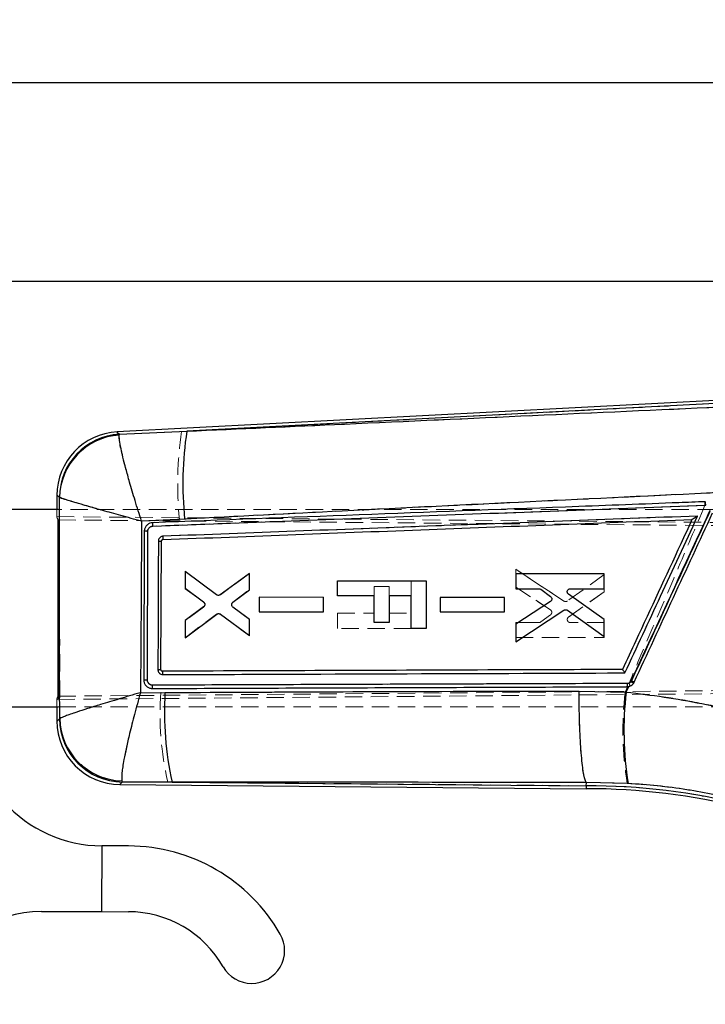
# Model space of a CAD drawing. Header units: millimetres. Extents: x 29 to 408, y 23 to 284.
# Tile 6 of 20: x 159 to 209, y 202 to 274. Entities that reach past the tile are written whole.
import ezdxf

# ---------------------------------------------------------------- set-up
doc = ezdxf.new("R2010")
doc.units = ezdxf.units.MM
doc.linetypes.add('HIDDEN', pattern=[1.905, 1.27, -0.635])
doc.layers.add('FORMATO', color=179, linetype='Continuous')
doc.styles.add('SLDTEXTSTYLE0', font='TXT', dxfattribs={"width": 0.75})
doc.dimstyles.new('SLDDIMSTYLE0', dxfattribs={"dimtxt": 3.5, "dimasz": 3.302, "dimexe": 0, "dimexo": 0.0625, "dimgap": 0.875, "dimtad": 1, "dimdec": 0, "dimlfac": 1.25, "dimrnd": 1e-09, "dimzin": 12, "dimdsep": 46, "dimtxsty": 'SLDTEXTSTYLE0', "dimsah": 1, "dimcen": 0.09, "dimadec": 0, "dimazin": 3, "dimtfac": 1, "dimtdec": 0, "dimtofl": 0, "dimtmove": 0, "dimatfit": 3, "dimfxl": 0, "dimfrac": 2, "dimtolj": 1, "dimtzin": 12, "dimarcsym": 0})
doc.dimstyles.new('SLDDIMSTYLE1', dxfattribs={"dimtxt": 3.5, "dimasz": 3.302, "dimexe": 0, "dimexo": 0.0625, "dimgap": 0.875, "dimtad": 1, "dimdec": 1, "dimlfac": 1.25, "dimrnd": 1e-09, "dimzin": 12, "dimdsep": 46, "dimtxsty": 'SLDTEXTSTYLE0', "dimsah": 1, "dimcen": 0.09, "dimadec": 0, "dimazin": 3, "dimtfac": 1, "dimtdec": 1, "dimtofl": 0, "dimtmove": 0, "dimatfit": 3, "dimfxl": 0, "dimfrac": 2, "dimtolj": 1, "dimtzin": 12, "dimarcsym": 0})

# ---------------------------------------------------------------- blocks, each defined once
blk = doc.blocks.new('_D')
at = {"layer": 'FORMATO'}
for p, q in [((47.044, 233.359), (47.044, 270.038)), ((242.805, 230.924), (242.804, 270.041)), ((47.044, 269.038), (242.804, 269.041))]:
    blk.add_line(p, q, dxfattribs=at)
for points in [[(47.044, 269.038), (50.346, 268.53), (50.346, 269.546)], [(242.804, 269.041), (239.502, 269.549), (239.502, 268.533)]]:
    blk.add_solid(points, dxfattribs=at)
at = {"layer": 'FORMATO', "insert": (127.23, 273.551), "char_height": 3.5, "attachment_point": 1, "rotation": 0.0009, "style": 'SLDTEXTSTYLE0'}
blk.add_mtext('245', dxfattribs=at)
blk = doc.blocks.new('_D_4')
at = {"layer": 'FORMATO'}
for p, q in [((104.044, 254.52), (254.074, 254.52)), ((253.074, 254.52), (253.074, 159.567)), ((95.244, 159.567), (254.074, 159.567))]:
    blk.add_line(p, q, dxfattribs=at)
for points in [[(253.074, 254.52), (252.566, 251.218), (253.582, 251.218)], [(253.074, 159.567), (253.582, 162.869), (252.566, 162.869)]]:
    blk.add_solid(points, dxfattribs=at)
at = {"layer": 'FORMATO', "insert": (248.562, 188.995), "char_height": 3.5, "attachment_point": 1, "rotation": 90, "style": 'SLDTEXTSTYLE0'}
blk.add_mtext('118,7', dxfattribs=at)

msp = doc.modelspace()

# ---------------------------------------------------------------- linework, layer by layer
at = {"color": 7, "linetype": 'Continuous', "lineweight": 25}
for p, q in [((212.6532, 245.945188), (166.529779, 243.531134)), ((212.662641, 245.728471), (171.617017, 243.580188)), ((166.697393, 243.358057), (166.685621, 243.305909)), ((166.697393, 243.358057), (171.617017, 243.580188)), ((162.143294, 238.909379), (162.143223, 237.875978)), ((162.336357, 238.736678), (162.324883, 238.751026)), ((162.243767, 237.87597), (123.883763, 237.878603)), ((171.459852, 237.171147), (168.317847, 237.008976)), ((208.464597, 237.139093), (208.463715, 237.13906)), ((162.243382, 224.244349), (162.244267, 237.10752)), ((168.737577, 225.432115), (168.775259, 236.27376)), ((169.733141, 226.173625), (169.768105, 235.562823)), ((169.873146, 235.672194), (169.872759, 235.672179)), ((173.777483, 231.644683), (171.486656, 233.353153)), ((171.486656, 233.353153), (171.486674, 232.124285)), ((176.181577, 233.208356), (174.039904, 231.643381)), ((176.181601, 232.002453), (176.181577, 233.208356)), ((202.062218, 233.181498), (195.606027, 233.182568)), ((195.606027, 233.182568), (195.606051, 232.083825)), ((202.062259, 232.082838), (202.062218, 233.181498)), ((171.486674, 232.124285), (172.842644, 231.12602)), ((182.606093, 231.570419), (182.606165, 232.669162)), ((182.606165, 232.669162), (189.062415, 232.668719)), ((189.062415, 232.668719), (189.062176, 229.194266)), ((174.979309, 231.103974), (176.181601, 232.002453)), ((181.581591, 231.457012), (176.886694, 231.457754)), ((176.886694, 231.457754), (176.886712, 230.407248)), ((181.581615, 230.40658), (181.581591, 231.457012)), ((185.292224, 231.570234), (182.606093, 231.570419)), ((185.292087, 229.614963), (185.292224, 231.570234)), ((186.366676, 231.570161), (186.366538, 229.61489)), ((187.974207, 231.570051), (186.366676, 231.570161)), ((187.974046, 229.194341), (187.974207, 231.570051)), ((194.781576, 231.456099), (190.086738, 231.456856)), ((190.086738, 231.456856), (190.086756, 230.406358)), ((194.781606, 230.405668), (194.781576, 231.456099)), ((195.606051, 232.083825), (197.29803, 232.083572)), ((197.42773, 232.041294), (198.143886, 231.518971)), ((202.062331, 229.842029), (199.454789, 231.680978)), ((199.582635, 232.083224), (202.062259, 232.082838)), ((172.842024, 230.767966), (171.486704, 229.777679)), ((176.181648, 229.849527), (174.978344, 230.749107)), ((198.13392, 231.153384), (195.606099, 229.504671)), ((171.486722, 228.50026), (173.802112, 230.226216)), ((174.064509, 230.227076), (176.181672, 228.668385)), ((176.886712, 230.407248), (181.581615, 230.40658)), ((190.086756, 230.406358), (194.781606, 230.405668)), ((195.606123, 228.200147), (199.119959, 230.519796)), ((199.369935, 230.515069), (202.062373, 228.588236)), ((171.486704, 229.777679), (171.486722, 228.50026)), ((176.181672, 228.668385), (176.181648, 229.849527)), ((186.366538, 229.61489), (185.292087, 229.614963)), ((195.606099, 229.504671), (195.606123, 228.200147)), ((202.062373, 228.588236), (202.062331, 229.842029)), ((189.062176, 229.194266), (187.974046, 229.194341)), ((169.843636, 226.064051), (169.827465, 226.065223)), ((203.65995, 224.546049), (203.845338, 224.947447)), ((203.728161, 224.934802), (203.845338, 224.947447)), ((204.041515, 225.358602), (204.010956, 225.306043)), ((168.238996, 224.497157), (170.024018, 224.508558)), ((169.071643, 224.804244), (169.103931, 224.803498)), ((200.227414, 224.619523), (203.65995, 224.546049)), ((155.864717, 223.476408), (162.24278, 223.475971)), ((162.142233, 223.475978), (162.142162, 222.421539)), ((162.328155, 222.590923), (162.345008, 222.615275)), ((166.729854, 217.793), (200.751243, 217.493765)), ((166.875539, 218.062311), (166.900877, 217.977486)), ((170.542721, 217.976384), (166.900877, 217.977486)), ((170.542721, 217.976384), (200.752209, 217.710676)), ((200.752209, 217.710676), (200.753228, 217.940571)), ((200.753228, 217.940571), (200.753025, 217.940993)), ((203.802417, 217.869425), (200.753228, 217.940571)), ((165.416161, 213.322813), (165.399871, 208.52284)), ((167.369567, 213.316184), (165.416161, 213.322813)), ((161.017064, 208.537713), (165.399871, 208.52284)), ((165.399871, 208.52284), (167.353277, 208.516212))]:
    msp.add_line(p, q, dxfattribs=at)
at = {"color": 7, "linetype": 'HIDDEN', "lineweight": 18}
for p, q in [((171.233527, 243.560117), (212.662641, 245.728471)), ((209.95705, 245.324328), (171.233527, 243.560117)), ((166.699747, 243.355631), (166.68791, 243.302902)), ((171.233527, 243.560117), (166.699747, 243.355631)), ((162.327431, 238.748806), (162.339039, 238.734297)), ((162.143223, 237.875978), (162.143187, 237.34571)), ((215.84327, 237.872291), (162.243767, 237.87597)), ((209.406064, 238.181326), (169.145523, 236.65699)), ((209.378187, 238.43212), (209.428666, 238.434032)), ((209.456299, 238.183341), (209.406064, 238.181326)), ((162.143187, 237.346817), (223.458276, 236.80752)), ((162.245263, 224.005958), (162.246181, 237.345911)), ((168.318461, 237.006266), (171.074776, 237.14822)), ((162.244267, 237.10752), (223.968039, 236.583463)), ((168.775318, 236.273558), (168.737594, 225.431856)), ((171.487055, 233.36514), (171.486865, 232.087719)), ((173.802207, 231.638866), (171.487055, 233.36514)), ((176.181982, 233.196369), (174.064611, 231.637967)), ((176.181797, 232.015226), (176.181982, 233.196369)), ((195.606486, 233.50194), (195.606284, 232.197416)), ((199.120007, 231.181808), (195.606486, 233.50194)), ((195.606486, 233.50194), (199.120007, 231.181808)), ((202.062683, 233.112966), (199.369983, 231.186501)), ((202.062468, 231.859173), (202.062683, 233.112966)), ((185.292224, 231.570905), (185.292266, 232.248539)), ((185.292266, 232.248539), (186.366723, 232.248466)), ((186.366723, 232.248466), (186.366676, 231.570839)), ((187.974207, 231.571063), (187.974284, 232.668794)), ((195.606284, 232.197416), (198.133878, 230.548357)), ((198.133878, 230.548357), (195.606284, 232.197416)), ((171.486865, 232.087719), (172.842048, 231.097246)), ((174.978374, 231.115811), (176.181797, 232.015226)), ((176.886783, 231.45741), (176.886622, 230.406903)), ((181.581686, 231.457432), (176.886783, 231.45741)), ((181.581519, 230.407), (181.581686, 231.457432)), ((190.086828, 231.456487), (190.086667, 230.40599)), ((194.781677, 231.456534), (190.086828, 231.456487)), ((194.781504, 230.406103), (194.781677, 231.456534)), ((199.454675, 230.02058), (202.062468, 231.859173)), ((202.062468, 231.859173), (199.454675, 230.02058)), ((172.84262, 230.739192), (171.486513, 229.741113)), ((172.924952, 230.974095), (172.90595, 231.016105)), ((174.979286, 230.760944), (176.181458, 229.862302)), ((176.181458, 229.862302), (174.979286, 230.760944)), ((171.486328, 228.512245), (173.777388, 230.2204)), ((174.039803, 230.221667), (176.181261, 228.656398)), ((176.886622, 230.406903), (181.581519, 230.407)), ((182.605926, 229.19471), (182.606004, 230.293453)), ((182.606004, 230.293453), (185.292135, 230.293269)), ((186.366586, 230.293196), (187.974117, 230.293085)), ((190.086667, 230.40599), (194.781504, 230.406103)), ((198.14379, 230.182768), (197.427563, 229.660544)), ((197.427563, 229.660544), (198.14379, 230.182768)), ((199.454675, 230.02058), (199.410371, 229.976401)), ((171.486513, 229.741113), (171.486328, 228.512245)), ((176.181261, 228.656398), (176.181458, 229.862302)), ((195.605878, 229.618264), (195.605711, 228.519519)), ((197.297863, 229.618283), (195.605878, 229.618264)), ((195.605878, 229.618264), (197.297863, 229.618283)), ((197.297863, 229.618283), (197.333686, 229.624391)), ((202.062086, 229.618364), (199.582468, 229.618317)), ((202.061902, 228.519704), (202.062086, 229.618364)), ((187.974028, 229.194341), (182.605926, 229.19471)), ((195.605711, 228.519519), (202.061902, 228.519704)), ((169.124715, 225.045118), (203.74804, 225.170424)), ((203.756313, 224.935602), (203.590505, 224.547737)), ((203.935347, 224.974719), (203.728161, 224.934802)), ((203.74804, 225.170424), (203.866426, 225.193223)), ((233.932434, 224.626642), (162.142272, 224.005066)), ((162.243382, 224.244349), (234.033833, 224.844022)), ((169.71728, 224.507943), (168.240992, 224.498615)), ((162.142269, 224.006174), (162.142233, 223.475978)), ((162.24278, 223.475971), (215.842281, 223.472292)), ((162.347604, 222.617625), (162.330658, 222.593202)), ((166.903178, 217.979967), (166.877942, 218.065034)), ((166.903178, 217.979967), (170.236717, 217.979076)), ((200.752209, 217.710676), (170.236717, 217.979076)), ((200.752209, 217.710676), (200.75324, 217.943229)), ((200.753037, 217.943652), (200.75324, 217.943229)), ((200.75324, 217.943229), (203.742085, 217.875412)), ((200.751243, 217.493765), (200.752209, 217.710676)), ((165.416161, 213.322813), (165.399871, 208.52284))]:
    msp.add_line(p, q, dxfattribs=at)
at = {"color": 8, "linetype": 'Continuous', "lineweight": 25}
msp.add_line((200.752209, 217.710676), (200.751243, 217.493765), dxfattribs=at)
at = {"color": 8, "linetype": 'Continuous', "lineweight": 25, "flags": 128}
for points in [[(166.529779, 243.531134), (166.548155, 243.512162), (166.697393, 243.358057)], [(162.324883, 238.751026), (162.163199, 238.892021), (162.143294, 238.909379)], [(162.142162, 222.421539), (162.162561, 222.440117), (162.328155, 222.590923)], [(166.900877, 217.977486), (166.748611, 217.813235), (166.729854, 217.793)]]:
    msp.add_lwpolyline(points, dxfattribs=at)
at = {"color": 7, "linetype": 'HIDDEN', "lineweight": 18, "flags": 128}
for points in [[(166.699747, 243.355631), (166.548936, 243.511354), (166.529779, 243.531134)], [(162.143294, 238.909379), (162.164049, 238.89128), (162.327431, 238.748806)], [(162.330658, 222.593202), (162.163396, 222.440877), (162.142162, 222.421539)], [(166.729854, 217.793), (166.74938, 217.814063), (166.903178, 217.979967)]]:
    msp.add_lwpolyline(points, dxfattribs=at)
at = {"color": 7, "linetype": 'Continuous', "lineweight": 25}
for centre, radius, start, end in [((166.771693, 238.909061), 4.6284, 92.74759222, 180.24756282), ((166.97265, 238.718332), 4.647882, 93.39515955, 179.59697048), ((166.995791, 238.656112), 4.660131, 93.81632365, 179.00939865), ((196.403799, 239.765908), 25.078542, 171.25173777, 185.93875729), ((169.627964, 243.937512), 8.375861, 269.42124552, 270.95864819), ((203.048462, 225.110645), 0.702076, 345.49522777, 4.87045415), ((202.649686, 223.313426), 2.413209, 50.38626604, 55.66079954), ((199.861163, 216.204163), 10.063751, 64.19566691, 65.45630694), ((193.564336, 223.091154), 23.582952, 176.55428006, 192.52609304), ((227.992707, 221.725434), 24.495693, 173.38787294, 189.05693154), ((165.448739, 222.922757), 9.6, 173.60385223, 269.80556853), ((166.770562, 222.421221), 4.6284, 179.78207895, 269.71269727), ((166.976755, 222.625597), 4.64873, 180.42735773, 269.06475852), ((167.008611, 222.725313), 4.6649, 181.35164627, 268.36535454), ((200.747746, 170.00195), 47.491815, 75.99606742, 89.99606742), ((200.747746, 170.00195), 47.708726, 75.99606742, 89.99464199), ((167.32613, 200.516258), 12.8, 29.80556853, 89.80556853), ((160.989918, 200.537759), 8, 89.80556853, 162.84780523), ((167.32613, 200.516258), 8, 29.80556853, 89.80556853), ((176.350388, 205.685664), 2.4, 209.80556853, 29.80556853)]:
    msp.add_arc(centre, radius, start, end, dxfattribs=at)
at = {"color": 7, "linetype": 'HIDDEN', "lineweight": 18}
for centre, radius, start, end in [((166.975468, 238.71566), 4.648155, 93.40068486, 179.59142616), ((166.998889, 238.652725), 4.660564, 93.82593619, 178.99712363), ((197.641694, 239.698368), 26.689031, 171.68042708, 185.48300036), ((208.508533, 238.208507), 0.897943, 358.26537932, 14.42001094), ((208.547528, 238.210039), 0.909163, 358.31722909, 14.26296789), ((169.637149, 241.348801), 5.787459, 269.07209292, 271.29651159), ((172.707391, 230.917118), 0.224896, 14.67563502, 53.21986542), ((198.01008, 230.361679), 0.223998, 20.80027762, 56.44868231), ((197.297865, 229.838444), 0.22016, 269.99892542, 306.09456253), ((203.048943, 225.110754), 0.701639, 345.47677995, 4.87860586), ((203.103344, 224.83241), 0.844086, 9.70615871, 25.30652645), ((200.296098, 217.144708), 9.027683, 64.08236263, 65.49140078), ((191.738551, 222.974858), 22.074571, 176.01758763, 193.08015238), ((226.354392, 221.726998), 22.937984, 172.93632107, 189.66649982), ((166.979526, 222.628341), 4.649, 180.43307304, 269.0590208), ((167.01164, 222.728471), 4.665353, 181.36144134, 268.35780713), ((200.747746, 170.00195), 47.708726, 75.99606742, 89.99464199)]:
    msp.add_arc(centre, radius, start, end, dxfattribs=at)
for centre, major_axis, start_param, end_param in [((219.145552, 236.844345), (57.002355, -0.503809), 3.141928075, 3.201772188), ((219.144704, 224.499714), (57.002423, 0.495984), 3.08141312, 3.141257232)]:
    msp.add_ellipse(centre, major_axis=major_axis, ratio=0.069924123, start_param=start_param, end_param=end_param, dxfattribs=at)
at = {"color": 7, "linetype": 'Continuous', "lineweight": 25}
for points, knots in [([(171.617017, 243.580188), (175.447165, 243.755039), (188.42693, 244.347581), (201.405504, 244.93863), (210.554282, 245.355268)], [0, 0, 0, 0, 0.295086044, 1, 1, 1, 1]), ([(168.317847, 237.008976), (168.316323, 237.013689), (168.152706, 237.519695), (167.842856, 238.505227), (167.461626, 239.792685), (167.166798, 240.856543), (166.901579, 241.893544), (166.692202, 242.857872), (166.687796, 243.157871), (166.685621, 243.305909)], [0, 0, 0, 0, 0.001591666, 0.170880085, 0.33187837, 0.459851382, 0.587799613, 0.796594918, 1, 1, 1, 1]), ([(162.345008, 222.615275), (162.343314, 225.303978), (162.339928, 230.677738), (162.337547, 236.05158), (162.336357, 238.736678)], [0, 0, 0, 0, 0.500339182, 1, 1, 1, 1]), ([(168.317847, 237.008976), (168.313082, 237.010285), (167.801507, 237.150816), (166.813508, 237.423926), (165.545291, 237.779585), (164.516594, 238.072427), (163.534981, 238.356764), (162.657674, 238.619305), (162.442525, 238.697896), (162.336357, 238.736678)], [0, 0, 0, 0, 0.001591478, 0.17088126, 0.331880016, 0.459852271, 0.58780057, 0.796595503, 1, 1, 1, 1]), ([(210.380028, 239.098617), (201.234453, 238.654798), (188.26095, 238.025218), (175.287704, 237.365733), (171.459852, 237.171147)], [0, 0, 0, 0, 0.704942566, 1, 1, 1, 1]), ([(209.428684, 238.434026), (209.266895, 238.427902), (208.457945, 238.39728), (205.060337, 238.268647), (191.78589, 237.765635), (179.157448, 237.28445), (169.117914, 236.901911)], [0, 0, 0, 0, 0.012041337, 0.060207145, 0.252870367, 1, 1, 1, 1]), ([(169.145588, 236.656973), (175.864444, 236.911848), (189.302108, 237.421595), (202.738367, 237.929238), (209.456472, 238.183059)], [0, 0, 0, 0, 0.500001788, 1, 1, 1, 1]), ([(169.872759, 235.672179), (176.343554, 235.918872), (189.207664, 236.409303), (202.070856, 236.896786), (208.463715, 237.13906)], [0, 0, 0, 0, 0.503011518, 1, 1, 1, 1]), ([(208.870105, 237.389796), (202.300011, 237.141556), (189.304615, 236.650548), (176.308158, 236.157613), (169.882332, 235.913891)], [0, 0, 0, 0, 0.505570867, 1, 1, 1, 1]), ([(208.463715, 237.13906), (208.461714, 237.134739), (208.186792, 236.54094), (206.820352, 233.589153), (205.132925, 229.94419), (203.718482, 226.888681), (203.395579, 226.19114)], [0, 0, 0, 0, 0.001184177, 0.162718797, 0.808857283, 1, 1, 1, 1]), ([(203.57102, 225.940212), (204.436994, 227.811374), (206.203294, 231.627923), (207.969717, 235.44443), (208.870105, 237.389796)], [0, 0, 0, 0, 0.490275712, 1, 1, 1, 1]), ([(204.010956, 225.306043), (205.555232, 228.650262), (207.482208, 232.823241), (209.40918, 236.996237), (209.791879, 237.825001)], [0, 0, 0, 0, 0.801398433, 1, 1, 1, 1]), ([(209.76346, 237.72201), (208.809765, 235.661453), (206.902378, 231.540343), (204.995136, 227.419181), (204.041515, 225.358602)], [0, 0, 0, 0, 0.500000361, 1, 1, 1, 1]), ([(204.241906, 225.264416), (205.195775, 227.324918), (207.103513, 231.445923), (209.011346, 235.566897), (209.965263, 237.627385)], [0, 0, 0, 0, 0.500000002, 1, 1, 1, 1]), ([(208.870105, 237.389796), (208.869281, 237.389246), (208.817179, 237.354466), (208.716608, 237.288452), (208.592656, 237.209938), (208.514539, 237.163353), (208.476322, 237.142594), (208.468187, 237.140165), (208.464597, 237.139093)], [0, 0, 0, 0, 0.005310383, 0.335581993, 0.640499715, 0.809009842, 0.915695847, 1, 1, 1, 1]), ([(168.317847, 237.008976), (168.305923, 234.913275), (168.282195, 230.742637), (168.253348, 226.572062), (168.238996, 224.497157)], [0, 0, 0, 0, 0.502489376, 1, 1, 1, 1]), ([(169.117693, 236.90191), (169.047093, 236.892107), (168.905977, 236.872513), (168.721762, 236.755997), (168.586072, 236.590208), (168.522153, 236.419809), (168.515886, 236.313022), (168.513755, 236.276721)], [0, 0, 0, 0, 0.222077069, 0.443886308, 0.665136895, 0.886165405, 1, 1, 1, 1]), ([(168.775247, 236.27376), (168.777347, 236.302552), (168.782604, 236.374602), (168.82998, 236.48311), (168.918222, 236.580406), (169.028842, 236.642466), (169.108794, 236.652407), (169.145582, 236.656981)], [0, 0, 0, 0, 0.147102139, 0.368115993, 0.58948004, 0.811106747, 1, 1, 1, 1]), ([(169.145803, 236.65699), (169.144261, 236.689093), (169.141178, 236.7533), (169.133655, 236.834416), (169.125325, 236.890493), (169.120211, 236.898143), (169.117693, 236.90191)], [0, 0, 0, 0, 0.251897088, 0.503796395, 0.755695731, 1, 1, 1, 1]), ([(168.513755, 236.276329), (168.513202, 236.113932), (168.510433, 235.301949), (168.497903, 231.68769), (168.484499, 228.235854), (168.473617, 225.433599)], [0, 0, 0, 0, 0.044932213, 0.224660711, 1, 1, 1, 1]), ([(168.775259, 236.274155), (168.758509, 236.274211), (168.725008, 236.274322), (168.675882, 236.274559), (168.630221, 236.274838), (168.589894, 236.275148), (168.556578, 236.275481), (168.531865, 236.275816), (168.518115, 236.276102), (168.514957, 236.276267), (168.513755, 236.276329)], [0, 0, 0, 0, 0.131341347, 0.262691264, 0.394027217, 0.525372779, 0.656714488, 0.788055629, 0.919394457, 1, 1, 1, 1]), ([(169.882332, 235.913891), (169.861711, 235.91197), (169.801698, 235.906378), (169.707313, 235.866908), (169.617328, 235.787462), (169.555714, 235.681738), (169.547487, 235.602053), (169.54336, 235.562078)], [0, 0, 0, 0, 0.115651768, 0.336590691, 0.557292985, 0.777905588, 1, 1, 1, 1]), ([(169.873146, 235.672194), (169.875417, 235.675905), (169.879958, 235.683326), (169.883916, 235.739175), (169.885127, 235.818905), (169.883263, 235.882229), (169.882332, 235.913891)], [0, 0, 0, 0, 0.2500006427, 0.5000010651, 0.7499997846, 1, 1, 1, 1]), ([(169.543366, 235.562078), (169.542798, 235.399682), (169.539956, 234.587704), (169.529003, 231.45652), (169.518719, 228.487754), (169.510685, 226.168565)], [0, 0, 0, 0, 0.051863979, 0.259319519, 1, 1, 1, 1]), ([(169.768099, 235.562823), (169.769403, 235.575227), (169.772012, 235.600037), (169.791208, 235.632986), (169.819286, 235.657742), (169.848377, 235.66983), (169.866686, 235.671594), (169.872759, 235.672179)], [0, 0, 0, 0, 0.2227551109, 0.4455203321, 0.6680129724, 0.8898918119, 1, 1, 1, 1]), ([(174.039904, 231.643381), (174.018299, 231.630685), (173.975093, 231.605296), (173.899194, 231.597464), (173.830579, 231.611126), (173.793454, 231.634589), (173.777483, 231.644683)], [0, 0, 0, 0, 0.265864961, 0.531657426, 0.798517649, 1, 1, 1, 1]), ([(197.29803, 232.083572), (197.323074, 232.081376), (197.369699, 232.077287), (197.409368, 232.052683), (197.42773, 232.041294)], [0, 0, 0, 0, 0.537117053, 1, 1, 1, 1]), ([(198.143886, 231.518971), (198.162664, 231.50191), (198.200224, 231.467784), (198.230634, 231.396776), (198.238136, 231.324639), (198.22532, 231.28045), (198.219536, 231.260506)], [0, 0, 0, 0, 0.262219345, 0.52448568, 0.785390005, 1, 1, 1, 1]), ([(199.454789, 231.680978), (199.435794, 231.697429), (199.397802, 231.730335), (199.36598, 231.799954), (199.357527, 231.866865), (199.366405, 231.907121), (199.369912, 231.923022)], [0, 0, 0, 0, 0.274353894, 0.548770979, 0.821763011, 1, 1, 1, 1]), ([(199.369912, 231.923022), (199.379104, 231.946188), (199.397488, 231.992519), (199.452158, 232.045148), (199.516158, 232.077587), (199.56177, 232.081455), (199.582635, 232.083224)], [0, 0, 0, 0, 0.259866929, 0.519707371, 0.780302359, 1, 1, 1, 1]), ([(172.924946, 230.891106), (172.916339, 230.867039), (172.899132, 230.818924), (172.861055, 230.784948), (172.842024, 230.767966)], [0, 0, 0, 0, 0.500190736, 1, 1, 1, 1]), ([(172.842644, 231.12602), (172.861319, 231.10892), (172.898673, 231.074717), (172.928887, 231.003692), (172.935103, 230.940091), (172.92748, 230.903325), (172.924946, 230.891106)], [0, 0, 0, 0, 0.286448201, 0.572964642, 0.858078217, 1, 1, 1, 1]), ([(174.97835, 230.749111), (174.959813, 230.766729), (174.922736, 230.801967), (174.893416, 230.874308), (174.889319, 230.930377), (174.893674, 230.959858), (174.894337, 230.964342)], [0, 0, 0, 0, 0.315060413, 0.630192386, 0.943745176, 1, 1, 1, 1]), ([(174.894337, 230.964342), (174.901175, 230.988752), (174.914851, 231.037569), (174.951541, 231.08171), (174.975209, 231.100686), (174.979309, 231.103974)], [0, 0, 0, 0, 0.452581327, 0.905149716, 1, 1, 1, 1]), ([(198.219536, 231.260506), (198.208482, 231.237623), (198.188018, 231.19526), (198.15096, 231.166575), (198.13392, 231.153384)], [0, 0, 0, 0, 0.540174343, 1, 1, 1, 1]), ([(173.802112, 230.226216), (173.823532, 230.239097), (173.866369, 230.264856), (173.94199, 230.273428), (174.010838, 230.260444), (174.048274, 230.23717), (174.064509, 230.227076)], [0, 0, 0, 0, 0.2650727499, 0.5301166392, 0.7962254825, 1, 1, 1, 1]), ([(199.119959, 230.519796), (199.142099, 230.531429), (199.186373, 230.554691), (199.262449, 230.558955), (199.325274, 230.543218), (199.358139, 230.522504), (199.369935, 230.515069)], [0, 0, 0, 0, 0.28034387, 0.560629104, 0.842295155, 1, 1, 1, 1]), ([(169.733153, 226.173625), (169.72989, 226.173296), (169.723366, 226.172638), (169.672848, 226.171274), (169.599955, 226.169831), (169.540441, 226.168986), (169.510685, 226.168564)], [0, 0, 0, 0, 0.2500002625, 0.4999922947, 0.7499997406, 1, 1, 1, 1]), ([(169.510726, 226.168565), (169.515133, 226.128784), (169.523948, 226.049218), (169.586151, 225.943817), (169.67677, 225.864697), (169.775635, 225.82381), (169.840277, 225.819832), (169.865255, 225.818295)], [0, 0, 0, 0, 0.215729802, 0.431478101, 0.647455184, 0.86377941, 1, 1, 1, 1]), ([(169.827465, 226.065223), (169.820603, 226.066633), (169.801652, 226.070526), (169.773429, 226.086608), (169.748455, 226.114665), (169.735276, 226.145464), (169.733747, 226.165751), (169.733153, 226.173625)], [0, 0, 0, 0, 0.134836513, 0.372347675, 0.610173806, 0.848705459, 1, 1, 1, 1]), ([(203.395579, 226.19114), (203.352744, 226.190984), (202.662637, 226.188471), (199.383463, 226.176509), (188.241563, 226.135446), (177.748239, 226.094726), (169.843636, 226.064051)], [0, 0, 0, 0, 0.003829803, 0.06169996, 0.293180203, 1, 1, 1, 1]), ([(169.865255, 225.818295), (169.864856, 225.850429), (169.864057, 225.914697), (169.858922, 225.996024), (169.851806, 226.052325), (169.84633, 226.060185), (169.843636, 226.064051)], [0, 0, 0, 0, 0.252010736, 0.504023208, 0.756036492, 1, 1, 1, 1]), ([(169.865255, 225.818295), (175.449569, 225.838818), (186.683949, 225.880106), (197.920076, 225.920099), (203.57102, 225.940212)], [0, 0, 0, 0, 0.497073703, 1, 1, 1, 1]), ([(203.57102, 225.940212), (203.570491, 225.941041), (203.566932, 225.946622), (203.545405, 225.98025), (203.508019, 226.037489), (203.462653, 226.104443), (203.428186, 226.152918), (203.404566, 226.183643), (203.398441, 226.188753), (203.395579, 226.19114)], [0, 0, 0, 0, 0.007096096, 0.047799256, 0.287839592, 0.495431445, 0.676736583, 0.848984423, 1, 1, 1, 1]), ([(168.473617, 225.433566), (168.474801, 225.433522), (168.478106, 225.433402), (168.49173, 225.433182), (168.516765, 225.432918), (168.550499, 225.432667), (168.591292, 225.432442), (168.637428, 225.432266), (168.687, 225.432143), (168.720718, 225.432124), (168.737577, 225.432115)], [0, 0, 0, 0, 0.073800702, 0.206119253, 0.338428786, 0.470749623, 0.603066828, 0.735380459, 0.867695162, 1, 1, 1, 1]), ([(168.473629, 225.433599), (168.48058, 225.362754), (168.49448, 225.221075), (168.602788, 225.032374), (168.762163, 224.889783), (168.929282, 224.818667), (169.035532, 224.807903), (169.071643, 224.804244)], [0, 0, 0, 0, 0.221368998, 0.442699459, 0.664110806, 0.885843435, 1, 1, 1, 1]), ([(169.124911, 225.045083), (169.089499, 225.047859), (169.010758, 225.05403), (168.898413, 225.109167), (168.805064, 225.20128), (168.747496, 225.314436), (168.740714, 225.394945), (168.737583, 225.432115)], [0, 0, 0, 0, 0.175178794, 0.389509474, 0.603362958, 0.816877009, 1, 1, 1, 1]), ([(169.104062, 224.803499), (169.106852, 224.807131), (169.112433, 224.814394), (169.119392, 224.870166), (169.124204, 224.94994), (169.124759, 225.013369), (169.125037, 225.045083)], [0, 0, 0, 0, 0.249999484, 0.499999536, 0.749999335, 1, 1, 1, 1]), ([(169.104187, 224.803498), (174.874248, 224.826046), (186.414387, 224.871141), (197.956897, 224.913582), (203.728161, 224.934802)], [0, 0, 0, 0, 0.499999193, 1, 1, 1, 1]), ([(203.748004, 225.170253), (197.976844, 225.149719), (186.434693, 225.108651), (174.894782, 225.066272), (169.124911, 225.045083)], [0, 0, 0, 0, 0.500007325, 1, 1, 1, 1]), ([(204.010956, 225.306043), (203.992036, 225.283698), (203.949465, 225.233422), (203.85728, 225.181616), (203.784428, 225.174041), (203.748004, 225.170253)], [0, 0, 0, 0, 0.285719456, 0.642878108, 1, 1, 1, 1]), ([(203.845338, 224.947447), (203.906237, 224.96703), (204.028039, 225.006196), (204.164243, 225.125533), (204.218655, 225.222836), (204.241906, 225.264416)], [0, 0, 0, 0, 0.364121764, 0.728278, 1, 1, 1, 1]), ([(168.238996, 224.497157), (168.234253, 224.495787), (167.706237, 224.343273), (166.689672, 224.0454), (165.396229, 223.654983), (164.361047, 223.33244), (163.452851, 223.038827), (162.650586, 222.762738), (162.4498, 222.665845), (162.345008, 222.615275)], [0, 0, 0, 0, 0.001604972, 0.178687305, 0.346568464, 0.479537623, 0.61247658, 0.797748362, 1, 1, 1, 1]), ([(168.238996, 224.497157), (168.237625, 224.492398), (168.084983, 223.962584), (167.799343, 222.930151), (167.457392, 221.583325), (167.202786, 220.476208), (166.999538, 219.474101), (166.851601, 218.540511), (166.86733, 218.226303), (166.875539, 218.062311)], [0, 0, 0, 0, 0.001604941, 0.178681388, 0.346562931, 0.479530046, 0.612466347, 0.797737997, 1, 1, 1, 1]), ([(170.024018, 224.508558), (174.643675, 224.53292), (184.710406, 224.586007), (194.779215, 224.607755), (200.227414, 224.619523)], [0, 0, 0, 0, 0.458903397, 1, 1, 1, 1]), ([(200.753025, 217.940993), (200.721918, 217.991105), (200.659705, 218.091329), (200.570019, 218.467638), (200.486427, 219.002703), (200.411088, 219.691765), (200.346535, 220.516615), (200.294135, 221.450024), (200.255896, 222.469191), (200.233772, 223.483085), (200.227711, 224.207476), (200.227453, 224.565638), (200.227414, 224.619523)], [0, 0, 0, 0, 0.111332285, 0.222664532, 0.333996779, 0.445329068, 0.556661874, 0.667994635, 0.779328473, 0.890662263, 0.983550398, 1, 1, 1, 1]), ([(203.65995, 224.546049), (204.581642, 224.433208), (206.424988, 224.20753), (209.199402, 223.713499), (211.970757, 223.113176), (213.788817, 222.614105), (214.697836, 222.364572)], [0, 0, 0, 0, 0.246889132, 0.493767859, 0.746886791, 1, 1, 1, 1]), ([(200.753025, 217.940993), (195.29848, 217.947901), (185.227433, 217.960656), (175.158331, 217.97144), (170.542721, 217.976384)], [0, 0, 0, 0, 0.54160663, 1, 1, 1, 1]), ([(212.109594, 216.565895), (211.446681, 216.730089), (210.120839, 217.058482), (208.053906, 217.433156), (205.942681, 217.720013), (204.515861, 217.819619), (203.802417, 217.869425)], [0, 0, 0, 0, 0.245832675, 0.49167212, 0.745823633, 1, 1, 1, 1])]:
    msp.add_open_spline(points, degree=3, knots=knots, dxfattribs=at)
at = {"color": 7, "linetype": 'HIDDEN', "lineweight": 18}
for points, knots in [([(166.68791, 243.302902), (166.690035, 243.154883), (166.694348, 242.854491), (166.903064, 241.891155), (167.167969, 240.854082), (167.462539, 239.790156), (167.843601, 238.502618), (168.153298, 237.516998), (168.316937, 237.010978), (168.318461, 237.006266)], [0, 0, 0, 0, 0.2029404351, 0.4118524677, 0.5398732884, 0.6679185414, 0.8290153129, 0.9984075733, 1, 1, 1, 1]), ([(162.339039, 238.734297), (162.340221, 236.050072), (162.342587, 230.677809), (162.345931, 225.305624), (162.347604, 222.617625)], [0, 0, 0, 0, 0.499644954, 1, 1, 1, 1]), ([(162.339039, 238.734297), (162.445108, 238.695481), (162.660368, 238.616707), (163.536264, 238.35435), (164.517579, 238.069927), (165.546066, 237.777009), (166.814145, 237.421284), (167.802112, 237.148108), (168.313696, 237.007574), (168.318461, 237.006266)], [0, 0, 0, 0, 0.202940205, 0.411851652, 0.539872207, 0.667917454, 0.829013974, 0.998407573, 1, 1, 1, 1]), ([(171.074776, 237.14822), (171.730791, 237.181734), (184.632615, 237.840848), (197.53466, 238.467058), (209.780679, 239.061428)], [0, 0, 0, 0, 0.050846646, 1, 1, 1, 1]), ([(209.406064, 238.181326), (208.719778, 236.569658), (206.875768, 232.239205), (205.027084, 227.910752), (203.866426, 225.193223)], [0, 0, 0, 0, 0.372170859, 1, 1, 1, 1]), ([(169.882397, 235.913914), (176.308213, 236.15766), (189.304707, 236.650647), (202.300075, 237.141703), (208.870183, 237.389967)], [0, 0, 0, 0, 0.494426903, 1, 1, 1, 1]), ([(208.870183, 237.389967), (207.969761, 235.444541), (206.203326, 231.628033), (204.43701, 227.811485), (203.571056, 225.940383)], [0, 0, 0, 0, 0.50973977, 1, 1, 1, 1]), ([(204.04105, 225.358987), (204.994311, 227.419722), (206.900834, 231.541194), (208.807478, 235.66263), (209.760801, 237.72335)], [0, 0, 0, 0, 0.499999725, 1, 1, 1, 1]), ([(208.464573, 237.139093), (208.46815, 237.140163), (208.476251, 237.142586), (208.51435, 237.163302), (208.592253, 237.209783), (208.716269, 237.288335), (208.816997, 237.354464), (208.869358, 237.389417), (208.870183, 237.389967)], [0, 0, 0, 0, 0.084206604, 0.190691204, 0.358762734, 0.662840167, 0.994691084, 1, 1, 1, 1]), ([(168.240992, 224.498615), (168.255075, 226.572917), (168.283378, 230.742104), (168.306728, 234.91135), (168.318461, 237.006266)], [0, 0, 0, 0, 0.497531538, 1, 1, 1, 1]), ([(169.145523, 236.656996), (169.116586, 236.653892), (169.044634, 236.646176), (168.937937, 236.594923), (168.844102, 236.503528), (168.78592, 236.390932), (168.778662, 236.310624), (168.775312, 236.273558)], [0, 0, 0, 0, 0.1486855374, 0.3697093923, 0.590401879, 0.8109499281, 1, 1, 1, 1]), ([(169.117634, 236.901907), (169.120157, 236.898142), (169.125281, 236.890495), (169.133641, 236.834422), (169.141171, 236.753312), (169.144263, 236.689109), (169.145809, 236.657008)], [0, 0, 0, 0, 0.244327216, 0.496218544, 0.748110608, 1, 1, 1, 1]), ([(168.513761, 236.276672), (168.514961, 236.276585), (168.518122, 236.276355), (168.53187, 236.275963), (168.556596, 236.275503), (168.589918, 236.275049), (168.630257, 236.274615), (168.675928, 236.274213), (168.725063, 236.27385), (168.758567, 236.273655), (168.775318, 236.273558)], [0, 0, 0, 0, 0.0804493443, 0.2118123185, 0.3431836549, 0.4745416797, 0.6059143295, 0.7372770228, 0.8686402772, 1, 1, 1, 1]), ([(169.543425, 235.5621), (169.547834, 235.603511), (169.556322, 235.683232), (169.618462, 235.78841), (169.707367, 235.866935), (169.801756, 235.906401), (169.861773, 235.911992), (169.882397, 235.913914)], [0, 0, 0, 0, 0.229954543, 0.442688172, 0.663383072, 0.884325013, 1, 1, 1, 1]), ([(169.873146, 235.672194), (169.875426, 235.675907), (169.879984, 235.683331), (169.883956, 235.739183), (169.88519, 235.818921), (169.883328, 235.88225), (169.882397, 235.913914)], [0, 0, 0, 0, 0.250000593, 0.500000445, 0.750000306, 1, 1, 1, 1]), ([(169.51072, 226.172505), (169.511283, 226.334899), (169.514094, 227.146868), (169.524948, 230.27672), (169.535322, 233.244201), (169.543425, 235.5621)], [0, 0, 0, 0, 0.051885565, 0.25942784, 1, 1, 1, 1]), ([(172.924952, 230.974095), (172.928882, 230.949298), (172.936741, 230.899704), (172.91641, 230.825893), (172.881821, 230.771949), (172.852662, 230.747583), (172.84262, 230.739192)], [0, 0, 0, 0, 0.283504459, 0.567000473, 0.850882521, 1, 1, 1, 1]), ([(174.894331, 230.900589), (174.892608, 230.925901), (174.889162, 230.976522), (174.916204, 231.049102), (174.95096, 231.09349), (174.974413, 231.112584), (174.978374, 231.115808)], [0, 0, 0, 0, 0.311951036, 0.623882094, 0.936488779, 1, 1, 1, 1]), ([(199.369983, 231.186501), (199.348175, 231.174008), (199.30456, 231.149021), (199.228346, 231.141992), (199.165129, 231.155558), (199.131773, 231.174964), (199.120007, 231.181808)], [0, 0, 0, 0, 0.281908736, 0.563808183, 0.846146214, 1, 1, 1, 1]), ([(198.219476, 230.441222), (198.208366, 230.464205), (198.187885, 230.506574), (198.150832, 230.535241), (198.133878, 230.548357)], [0, 0, 0, 0, 0.542452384, 1, 1, 1, 1]), ([(198.219476, 230.441222), (198.226076, 230.417025), (198.239276, 230.368632), (198.227069, 230.293203), (198.194895, 230.227911), (198.159974, 230.197064), (198.14379, 230.182768)], [0, 0, 0, 0, 0.258710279, 0.517414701, 0.776350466, 1, 1, 1, 1]), ([(198.232792, 230.373975), (198.232993, 230.375937), (198.235336, 230.398822), (198.227051, 230.420971), (198.219476, 230.441222)], [0, 0, 0, 0, 0.085724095, 1, 1, 1, 1]), ([(199.369769, 229.778548), (199.365201, 229.80296), (199.356066, 229.851783), (199.374163, 229.92529), (199.408991, 229.983344), (199.441407, 230.009765), (199.454675, 230.02058)], [0, 0, 0, 0, 0.27058269, 0.541145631, 0.812178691, 1, 1, 1, 1]), ([(199.582468, 229.618317), (199.557338, 229.620859), (199.507076, 229.625941), (199.440761, 229.664807), (199.39264, 229.717622), (199.376786, 229.759855), (199.369769, 229.778548)], [0, 0, 0, 0, 0.264051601, 0.528118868, 0.79113587, 1, 1, 1, 1]), ([(199.515389, 229.629973), (199.517468, 229.628935), (199.537909, 229.618729), (199.561383, 229.618512), (199.582468, 229.618317)], [0, 0, 0, 0, 0.101740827, 1, 1, 1, 1]), ([(169.51072, 226.172505), (169.540473, 226.172441), (169.599979, 226.172314), (169.672853, 226.172502), (169.723358, 226.172935), (169.72988, 226.173395), (169.733141, 226.173625)], [0, 0, 0, 0, 0.2500056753, 0.5000082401, 0.7500014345, 1, 1, 1, 1]), ([(169.865279, 225.818332), (169.840297, 225.819869), (169.775653, 225.823847), (169.676785, 225.864738), (169.586177, 225.943852), (169.523264, 226.0504), (169.514946, 226.131375), (169.51072, 226.172505)], [0, 0, 0, 0, 0.135298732, 0.35011352, 0.564591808, 0.778840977, 1, 1, 1, 1]), ([(169.865279, 225.818332), (169.864878, 225.850463), (169.864075, 225.914723), (169.858934, 225.996037), (169.851812, 226.052335), (169.846328, 226.060187), (169.84363, 226.064051)], [0, 0, 0, 0, 0.251988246, 0.503977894, 0.755967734, 1, 1, 1, 1]), ([(203.571056, 225.940383), (197.92012, 225.920251), (186.684015, 225.880221), (175.449605, 225.838881), (169.865279, 225.818332)], [0, 0, 0, 0, 0.502926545, 1, 1, 1, 1]), ([(203.571056, 225.940383), (203.570527, 225.941211), (203.567019, 225.946709), (203.545553, 225.980272), (203.508193, 226.037445), (203.462788, 226.104419), (203.428286, 226.152908), (203.404601, 226.183668), (203.398455, 226.188762), (203.395579, 226.191146)], [0, 0, 0, 0, 0.007094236, 0.047093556, 0.287220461, 0.494903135, 0.676263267, 0.848546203, 1, 1, 1, 1]), ([(168.473629, 225.43474), (168.474813, 225.434638), (168.47812, 225.434354), (168.49174, 225.4339), (168.516784, 225.433403), (168.550516, 225.432953), (168.59131, 225.432563), (168.637448, 225.432246), (168.687023, 225.432001), (168.720742, 225.431904), (168.7376, 225.431856)], [0, 0, 0, 0, 0.073777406, 0.206098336, 0.338415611, 0.470736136, 0.603051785, 0.735365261, 0.867694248, 1, 1, 1, 1]), ([(168.7376, 225.431856), (168.739687, 225.401824), (168.744791, 225.328357), (168.793185, 225.218589), (168.882055, 225.12126), (168.997562, 225.056915), (169.082959, 225.048992), (169.124715, 225.045118)], [0, 0, 0, 0, 0.148307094, 0.362797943, 0.577757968, 0.793542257, 1, 1, 1, 1]), ([(169.124947, 225.045118), (169.12467, 225.013401), (169.124116, 224.949965), (169.119297, 224.870177), (169.112332, 224.814396), (169.106747, 224.807131), (169.103954, 224.803498)], [0, 0, 0, 0, 0.2499990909, 0.4999999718, 0.7500010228, 1, 1, 1, 1]), ([(203.911774, 224.97397), (203.87468, 224.959556), (203.824169, 224.939929), (203.770554, 224.93651), (203.756313, 224.935602)], [0, 0, 0, 0, 0.73438488, 1, 1, 1, 1]), ([(203.866426, 225.193223), (203.875112, 225.196983), (203.916914, 225.21508), (203.98559, 225.264511), (204.022554, 225.32748), (204.04105, 225.358987)], [0, 0, 0, 0, 0.11585398, 0.557606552, 1, 1, 1, 1]), ([(168.240992, 224.498615), (168.23625, 224.497245), (167.709266, 224.345057), (166.69463, 224.047705), (165.402415, 223.657753), (164.366987, 223.335246), (163.457713, 223.041443), (162.654286, 222.765184), (162.452777, 222.668229), (162.347604, 222.617625)], [0, 0, 0, 0, 0.001605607, 0.178408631, 0.346059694, 0.479153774, 0.612217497, 0.797605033, 1, 1, 1, 1]), ([(168.240992, 224.498615), (168.239621, 224.493856), (168.087271, 223.965082), (167.802254, 222.934584), (167.460631, 221.589156), (167.205955, 220.481937), (167.002436, 219.478846), (166.854253, 218.544205), (166.869818, 218.229363), (166.877942, 218.065034)], [0, 0, 0, 0, 0.001605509, 0.178402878, 0.346054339, 0.479146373, 0.612207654, 0.797595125, 1, 1, 1, 1]), ([(200.226514, 224.617869), (194.862101, 224.606726), (184.691342, 224.5856), (174.52265, 224.532864), (169.71728, 224.507943)], [0, 0, 0, 0, 0.527434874, 1, 1, 1, 1]), ([(200.226514, 224.617869), (200.226557, 224.563986), (200.22684, 224.207253), (200.232924, 223.484345), (200.255066, 222.47185), (200.293368, 221.452684), (200.345856, 220.519275), (200.410527, 219.694425), (200.485988, 219.005362), (200.569727, 218.470298), (200.65956, 218.093989), (200.721878, 217.993764), (200.753037, 217.943652)], [0, 0, 0, 0, 0.016455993, 0.108947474, 0.220330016, 0.331712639, 0.443094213, 0.554475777, 0.665856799, 0.777237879, 0.888618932, 1, 1, 1, 1]), ([(214.497219, 222.464312), (213.620449, 222.698095), (211.8669, 223.165663), (209.152526, 223.739149), (206.389622, 224.218536), (204.523556, 224.438002), (203.590505, 224.547737)], [0, 0, 0, 0, 0.246887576, 0.493777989, 0.746884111, 1, 1, 1, 1]), ([(170.236717, 217.979076), (175.037966, 217.973973), (185.209086, 217.963163), (195.382143, 217.950394), (200.753037, 217.943652)], [0, 0, 0, 0, 0.472047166, 1, 1, 1, 1]), ([(203.742085, 217.875412), (204.422271, 217.829246), (205.782585, 217.736917), (207.840679, 217.467443), (209.901797, 217.105452), (211.253012, 216.776923), (211.92861, 216.61266)], [0, 0, 0, 0, 0.246010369, 0.492000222, 0.746003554, 1, 1, 1, 1])]:
    msp.add_open_spline(points, degree=3, knots=knots, dxfattribs=at)

# ---------------------------------------------------------------- dimensions: what is measured, and where the dimension line sits
at = {"layer": 'FORMATO'}
for base, p1, p2, angle, dimstyle, picture, middle in [((242.803955, 269.041332), (47.044098, 232.359167), (242.80457, 229.923673), 0.0009017, 'SLDDIMSTYLE0', '_D', (131.108997, 269.039574)), ((253.074151, 159.567249), (103.043875, 254.520049), (94.243843, 159.567249), 90, 'SLDDIMSTYLE1', '_D_4', (253.074151, 194.813854))]:
    dim = msp.add_linear_dim(base=base, p1=p1, p2=p2, angle=angle, dimstyle=dimstyle, dxfattribs=at)
    dim.commit()
    dim.dimension.update_dxf_attribs({"geometry": picture, "text_midpoint": middle, "dimtype": 160})

doc.saveas('drawing.dxf')
